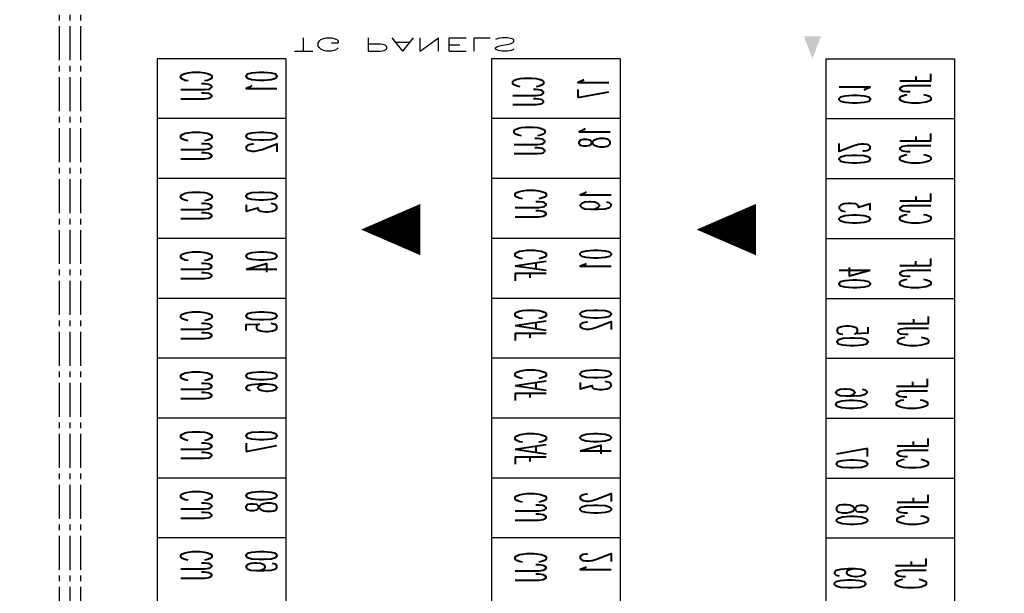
# Model space of a CAD drawing. Extents: x -82582065 to 310651827, y -37687100 to 142977471.
# Tile 79 of 122: x 9634513 to 13591830, y -14907904 to -12600205. Entities that reach past the tile are written whole.
import ezdxf
from ezdxf.enums import TextEntityAlignment as Align

# ---------------------------------------------------------------- set-up
doc = ezdxf.new("R2010")
doc.units = 0
doc.header["$LTSCALE"] = 100
doc.header["$MEASUREMENT"] = 0
doc.linetypes.add('CENTER', pattern=[2, 1.25, -0.25, 0.25, -0.25])
doc.linetypes.add('CENTER2', pattern=[1.125, 0.75, -0.125, 0.125, -0.125])
for name, color, linetype in [('DIM', 2, 'Continuous'), ('GRID', 8, 'CENTER'), ('PNL', 6, 'Continuous'), ('TEXT', 3, 'Continuous'), ('WALLH', 2, 'Continuous')]:
    doc.layers.add(name, color=color, linetype=linetype)
doc.styles.add('ROMANC', font='ROMANC.SHX')
doc.styles.add('ROMANS', font='romans')
doc.dimstyles.new('GS', dxfattribs={"dimscale": 100, "dimtxt": 2.5, "dimasz": 3, "dimexe": 1, "dimexo": 1, "dimgap": 1, "dimtad": 1, "dimdec": 0, "dimzin": 0, "dimdsep": 46, "dimtxsty": 'ROMANS', "dimcen": 0.09, "dimclrd": 4, "dimclre": 8, "dimclrt": 3, "dimadec": 0, "dimazin": 0, "dimtfac": 1, "dimtdec": 0, "dimtofl": 0, "dimtmove": 0, "dimatfit": 3, "dimfxl": 1, "dimtolj": 1, "dimtzin": 0, "dimarcsym": 0})
doc.dimstyles.new('STANDARD$0', dxfattribs={"dimtxt": 250, "dimasz": 200, "dimexe": 0, "dimexo": 0, "dimgap": 100, "dimtad": 1, "dimdec": 0, "dimlfac": 0.01, "dimzin": 0, "dimdsep": 46, "dimtxsty": 'ROMANS', "dimcen": 0.09, "dimclrd": 4, "dimclre": 8, "dimclrt": 3, "dimadec": 0, "dimazin": 0, "dimtfac": 1, "dimtdec": 0, "dimtmove": 0, "dimatfit": 3, "dimfxl": 1, "dimtolj": 1, "dimtzin": 0, "dimarcsym": 0})

# ---------------------------------------------------------------- blocks, each defined once
blk = doc.blocks.new('*D178')
at = {"layer": 'Defpoints', "color": 0, "linetype": 'Continuous', "transparency": 16777216}
for p in [(119148.4, 54744.8), (119198.4, 54744.8), (119198.4, 39244.8)]:
    blk.add_point(p, dxfattribs=at)
at = {"layer": 'DIM', "linetype": 'Continuous', "lineweight": -2, "transparency": 16777216}
for p, q in [((119198.4, 54744.8), (119148.4, 54744.8)), ((119198.4, 39244.8), (119148.4, 39244.8))]:
    blk.add_line(p, q, dxfattribs=at)
at = {"layer": 'DIM', "color": 4, "linetype": 'Continuous', "lineweight": -2, "transparency": 16777216}
blk.add_line((119148.4, 39644.8), (119148.4, 54344.8), dxfattribs=at)
at = {"layer": 'DIM', "color": 4, "linetype": 'Continuous', "transparency": 16777216}
for points in [[(119081.8, 54344.8), (119215.1, 54344.8), (119148.4, 54744.8)], [(119081.8, 39644.8), (119215.1, 39644.8), (119148.4, 39244.8)]]:
    blk.add_solid(points, dxfattribs=at)
at = {"layer": 'DIM', "linetype": 'Continuous', "transparency": 16777216, "insert": (118748.4, 46994.8), "char_height": 500, "attachment_point": 5, "rotation": 90, "style": 'ROMANC'}
blk.add_mtext('\\A1;15500', dxfattribs=at)
blk = doc.blocks.new('*D253')
at = {"layer": 'Defpoints', "color": 0, "linetype": 'Continuous', "transparency": 16777216}
for p in [(25611.7, 56772.6), (25661.7, 56772.6), (25661.7, 41272.6)]:
    blk.add_point(p, dxfattribs=at)
at = {"layer": 'DIM', "linetype": 'Continuous', "lineweight": -2, "transparency": 16777216}
for p, q in [((25661.7, 56772.6), (25611.7, 56772.6)), ((25661.7, 41272.6), (25611.7, 41272.6))]:
    blk.add_line(p, q, dxfattribs=at)
at = {"layer": 'DIM', "color": 4, "linetype": 'Continuous', "lineweight": -2, "transparency": 16777216}
blk.add_line((25611.7, 41672.6), (25611.7, 56372.6), dxfattribs=at)
at = {"layer": 'DIM', "color": 4, "linetype": 'Continuous', "transparency": 16777216}
for points in [[(25545, 56372.6), (25678.4, 56372.6), (25611.7, 56772.6)], [(25545, 41672.6), (25678.4, 41672.6), (25611.7, 41272.6)]]:
    blk.add_solid(points, dxfattribs=at)
at = {"layer": 'DIM', "linetype": 'Continuous', "transparency": 16777216, "insert": (25211.7, 49022.6), "char_height": 500, "attachment_point": 5, "rotation": 90, "style": 'ROMANC'}
blk.add_mtext('\\A1;15500', dxfattribs=at)
blk = doc.blocks.new('*D291')
at = {"layer": 'Defpoints', "color": 0, "transparency": 16777216}
for p in [(18505.6, 42535.8), (18427.9, 41335.8), (18475.9, 41335.8)]:
    blk.add_point(p, dxfattribs=at)
at = {"layer": 'WALLH', "color": 8, "lineweight": -2, "transparency": 16777216}
for p, q in [((18405.6, 42535.8), (18327.9, 42535.8)), ((18375.9, 41335.8), (18327.9, 41335.8))]:
    blk.add_line(p, q, dxfattribs=at)
at = {"layer": 'WALLH', "color": 4, "lineweight": -2, "transparency": 16777216}
blk.add_line((18427.9, 42235.8), (18427.9, 41635.8), dxfattribs=at)
at = {"layer": 'WALLH', "color": 4, "transparency": 16777216}
for points in [[(18377.9, 42235.8), (18477.9, 42235.8), (18427.9, 42535.8)], [(18377.9, 41635.8), (18477.9, 41635.8), (18427.9, 41335.8)]]:
    blk.add_solid(points, dxfattribs=at)
at = {"layer": 'WALLH', "color": 3, "transparency": 16777216, "insert": (18202.9, 41935.8), "char_height": 250, "attachment_point": 5, "rotation": 90, "style": 'ROMANS'}
blk.add_mtext('\\A1;1200', dxfattribs=at)
blk = doc.blocks.new('*D320')
at = {"layer": 'Defpoints', "color": 0, "transparency": 16777216}
for p in [(20537.2, 42535.8), (20524.4, 41272.3), (20569.3, 41272.3)]:
    blk.add_point(p, dxfattribs=at)
at = {"layer": 'WALLH', "color": 8, "lineweight": -2, "transparency": 16777216}
for p, q in [((20437.2, 42535.8), (20424.4, 42535.8)), ((20469.3, 41272.3), (20424.4, 41272.3))]:
    blk.add_line(p, q, dxfattribs=at)
at = {"layer": 'WALLH', "color": 4, "lineweight": -2, "transparency": 16777216}
blk.add_line((20524.4, 42235.8), (20524.4, 41572.3), dxfattribs=at)
at = {"layer": 'WALLH', "color": 4, "transparency": 16777216}
for points in [[(20474.4, 42235.8), (20574.4, 42235.8), (20524.4, 42535.8)], [(20474.4, 41572.3), (20574.4, 41572.3), (20524.4, 41272.3)]]:
    blk.add_solid(points, dxfattribs=at)
at = {"layer": 'WALLH', "color": 3, "transparency": 16777216, "insert": (20299.4, 41910), "char_height": 250, "attachment_point": 5, "rotation": 90, "style": 'ROMANS'}
blk.add_mtext('\\A1;1263', dxfattribs=at)
blk = doc.blocks.new('*D321')
at = {"layer": 'Defpoints', "color": 0, "transparency": 16777216}
for p in [(23005.6, 42535.8), (23820.8, 41822.3), (23820.8, 41822.3)]:
    blk.add_point(p, dxfattribs=at)
at = {"layer": 'WALLH', "color": 4, "lineweight": -2, "transparency": 16777216}
blk.add_line((23231.3, 42338.2), (23595.1, 42019.9), dxfattribs=at)
at = {"layer": 'WALLH', "color": 4, "transparency": 16777216}
for points in [[(23264.2, 42375.8), (23198.4, 42300.6), (23005.6, 42535.8)], [(23628, 42057.5), (23562.1, 41982.2), (23820.8, 41822.3)]]:
    blk.add_solid(points, dxfattribs=at)
at = {"layer": 'WALLH', "color": 3, "transparency": 16777216, "insert": (23561.4, 42348.3), "char_height": 250, "attachment_point": 5, "rotation": 318.80811, "style": 'ROMANS'}
blk.add_mtext('\\A1;1083', dxfattribs=at)
blk = doc.blocks.new('CCR LAYOUT 1X250 MW ROURKELA')
at = {"layer": 'GRID', "linetype": 'CENTER2', "ltscale": 4}
for p, q in [((14095.8, 22364.9), (14095.8, 65419.7)), ((14033.3, 22364.9), (14033.3, 56250.6)), ((14158.3, 22364.9), (14158.3, 56251.9))]:
    blk.add_line(p, q, dxfattribs=at)
at = {"layer": 'PNL', "color": 6}
for p, q in [((17305.6, 42535.8), (17305.6, 56135.8)), ((18505.6, 42535.8), (18505.6, 56135.8)), ((19255.6, 42535.8), (19255.6, 56135.8)), ((18505.6, 42535.8), (18505.6, 52935.8)), ((19255.6, 42535.8), (19255.6, 52935.8)), ((18505.6, 48935.8), (19255.6, 48935.8)), ((18505.6, 48135.8), (19255.6, 48135.8)), ((18505.6, 47335.8), (19255.6, 47335.8)), ((18505.6, 46535.8), (19255.6, 46535.8)), ((18505.6, 45735.8), (19255.6, 45735.8)), ((18505.6, 44935.8), (19255.6, 44935.8)), ((18505.6, 44135.8), (19255.6, 44135.8)), ((18505.6, 43335.8), (19255.6, 43335.8)), ((18505.6, 42535.8), (19255.6, 42535.8))]:
    blk.add_line(p, q, dxfattribs=at)
at = {"layer": 'PNL', "color": 2}
for p, q in [((17305.6, 42535.8), (17305.6, 56135.8)), ((14605.6, 42535.8), (14605.6, 55335.8)), ((15355.6, 42535.8), (15355.6, 55335.8)), ((17305.6, 42535.8), (17305.6, 55335.8)), ((15355.6, 42535.8), (15355.6, 50535.8)), ((16555.6, 42535.8), (16555.6, 50535.8)), ((15355.6, 48935.8), (14605.6, 48935.8)), ((17305.6, 48935.8), (16555.6, 48935.8)), ((15355.6, 48135.8), (14605.6, 48135.8)), ((17305.6, 48135.8), (16555.6, 48135.8)), ((15355.6, 47335.8), (14605.6, 47335.8)), ((17305.6, 47335.8), (16555.6, 47335.8)), ((15355.6, 46535.8), (14605.6, 46535.8)), ((17305.6, 46535.8), (16555.6, 46535.8)), ((15355.6, 45735.8), (14605.6, 45735.8)), ((17305.6, 45735.8), (16555.6, 45735.8)), ((15355.6, 44935.8), (14605.6, 44935.8)), ((17305.6, 44935.8), (16555.6, 44935.8)), ((15355.6, 44135.8), (14605.6, 44135.8)), ((17305.6, 44135.8), (16555.6, 44135.8)), ((15355.6, 43335.8), (14605.6, 43335.8)), ((17305.6, 43335.8), (16555.6, 43335.8)), ((15355.6, 42535.8), (14605.6, 42535.8)), ((17305.6, 42535.8), (16555.6, 42535.8))]:
    blk.add_line(p, q, dxfattribs=at)
at = {"layer": 'TEXT', "color": 2, "ltscale": 101}
blk.add_lwpolyline([(15795, 44817.4, 0, 300, 0), (16140.8, 44817.4, 300, 300, 0)], format="xyseb", dxfattribs=at)
at = {"layer": 'TEXT', "ltscale": 101}
blk.add_lwpolyline([(17752.1, 44817.4, 0, 300, 0), (18097.9, 44817.4, 300, 300, 0)], format="xyseb", dxfattribs=at)
at = {"color": 3, "style": 'ROMANS', "width": 0.8, "flags": 13}
for p in [(171893.1, 2461.6), (171893.1, 1837.6), (171893.1, 1213.6), (171893.1, 589.6)]:
    blk.add_attdef('21.02.17', text='', height=300, dxfattribs=at).set_placement(p, align=Align.MIDDLE_LEFT)
at = {"color": 3, "style": 'ROMANS', "flags": 13}
blk.add_attdef('SB', text='', height=300, dxfattribs=at).set_placement((165850.9, 1873.9), align=Align.MIDDLE_LEFT)
for tag, p in [('1', (165451, -4817.8)), ('1', (167310, -4817.8)), ('00', (171002.2, -4817.8))]:
    blk.add_attdef(tag, p, '', height=300, dxfattribs=at)
at = {"layer": 'PNL', "color": 6, "style": 'ROMANS'}
for s, p in [('09', (18557.2, 49626.2)), ('CJF', (18911.2, 49626.2)), ('08', (18568.5, 48777.3)), ('CJF', (18922.5, 48777.3)), ('07', (18567.9, 48024.3)), ('CJF', (18921.9, 48024.3)), ('06', (18564.2, 47228.2)), ('CJF', (18918.2, 47228.2)), ('05', (18571.3, 46392.6)), ('CJF', (18925.3, 46392.6)), ('04', (18583.4, 45619.1)), ('CJF', (18937.4, 45619.1)), ('03', (18584.2, 44753.1)), ('CJF', (18938.2, 44753.1)), ('02', (18584.2, 43953.1)), ('CJF', (18938.2, 43953.1)), ('01', (18584.2, 43153.1)), ('CJF', (18938.2, 43153.1))]:
    blk.add_text(s, height=180, rotation=270, dxfattribs=at).set_placement(p)
at = {"layer": 'PNL', "color": 2, "style": 'ROMANS'}
for s, p in [('CJJ', (16873.8, 49119)), ('CJJ', (14923.8, 49093.4)), ('09', (15303.8, 49093.4)), ('21', (17253.3, 49119)), ('CJJ', (16873.8, 48319)), ('CJJ', (14923.8, 48293.4)), ('08', (15303.8, 48293.4)), ('20', (17253.3, 48319)), ('CAF', (16873.8, 47519)), ('CJJ', (14923.8, 47493.4)), ('07', (15303.8, 47493.4)), ('04', (17253.3, 47519)), ('CAF', (16873.8, 46668.2)), ('CJJ', (14923.8, 46693.4)), ('06', (15303.8, 46693.4)), ('03', (17253.3, 46668.2)), ('CAF', (16873.8, 45868.2)), ('CJJ', (14923.8, 45893.4)), ('05', (15303.8, 45893.4)), ('02', (17253.3, 45868.2)), ('CJJ', (14923.8, 45093.4)), ('CAF', (16873.8, 45068.2)), ('04', (15303.8, 45093.4)), ('01', (17253.3, 45068.2)), ('CJJ', (14923.8, 44293.4)), ('CJJ', (16873.8, 44268.2)), ('03', (15303.8, 44293.4)), ('19', (17253.3, 44268.2)), ('CJJ', (14923.8, 43493.4)), ('CJJ', (16867.3, 43425.3)), ('02', (15303.8, 43493.4)), ('18', (17246.8, 43425.3)), ('CJJ', (16859.6, 42770.1)), ('CJJ', (14923.8, 42693.4)), ('17', (17239.1, 42770.1)), ('01', (15303.8, 42693.4))]:
    blk.add_text(s, height=180, rotation=90, dxfattribs=at).set_placement(p)
at = {"layer": 'PNL', "color": 4, "style": 'ROMANS'}
blk.add_text('TG PANELS', height=180, dxfattribs=at).set_placement((15398, 42255.3))
at = {"layer": 'DIM', "linetype": 'Continuous'}
for base, p1, p2, picture, middle in [((25611.7, 56772.6), (25661.7, 41272.6), (25661.7, 56772.6), '*D253', (25211.7, 49022.6)), ((119148.4, 54744.8), (119198.4, 39244.8), (119198.4, 54744.8), '*D178', (118748.4, 46994.8))]:
    dim = blk.add_linear_dim(base=base, p1=p1, p2=p2, angle=90, text='15500', dimstyle='STANDARD$0', override={"dimscale": 100, "dimtxt": 5, "dimasz": 4, "dimgap": 1.5, "dimtxsty": 'ROMANC', "dimclrd": 4, "dimclre": 256, "dimclrt": 256, "dimtix": 1}, dxfattribs=at)
    dim.commit()
    dim.dimension.update_dxf_attribs({"geometry": picture, "text_midpoint": middle})
at = {"layer": 'WALLH'}
dim = blk.add_aligned_dim(p1=(23005.6, 42535.8), p2=(23820.8, 41822.3), distance=0, dimstyle='GS', dxfattribs=at)
dim.commit()
dim.dimension.update_dxf_attribs({"geometry": '*D321', "text_midpoint": (23561.4, 42348.3)})
dim = blk.add_linear_dim(base=(18427.9, 41335.8), p1=(18505.6, 42535.8), p2=(18475.9, 41335.8), angle=90, dimstyle='GS', dxfattribs=at)
dim.commit()
dim.dimension.update_dxf_attribs({"geometry": '*D291', "text_midpoint": (18202.9, 41935.8)})
dim = blk.add_linear_dim(base=(20524.3962, 41272.2844), p1=(20537.2256, 42535.7813), p2=(20569.2987, 41272.2844), angle=90, dimstyle='GS', dxfattribs=at)
dim.commit()
dim.dimension.update_dxf_attribs({"geometry": '*D320', "text_midpoint": (20524.3962, 41909.9828), "dimtype": 160})

msp = doc.modelspace()

# ---------------------------------------------------------------- block references
at = {"xscale": 689.0071675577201, "yscale": -301.243703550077, "zscale": 689.0071675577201}
msp.add_blockref('CCR LAYOUT 1X250 MW ROURKELA', (123929.4, 56339), dxfattribs=at)

doc.saveas('drawing.dxf')
